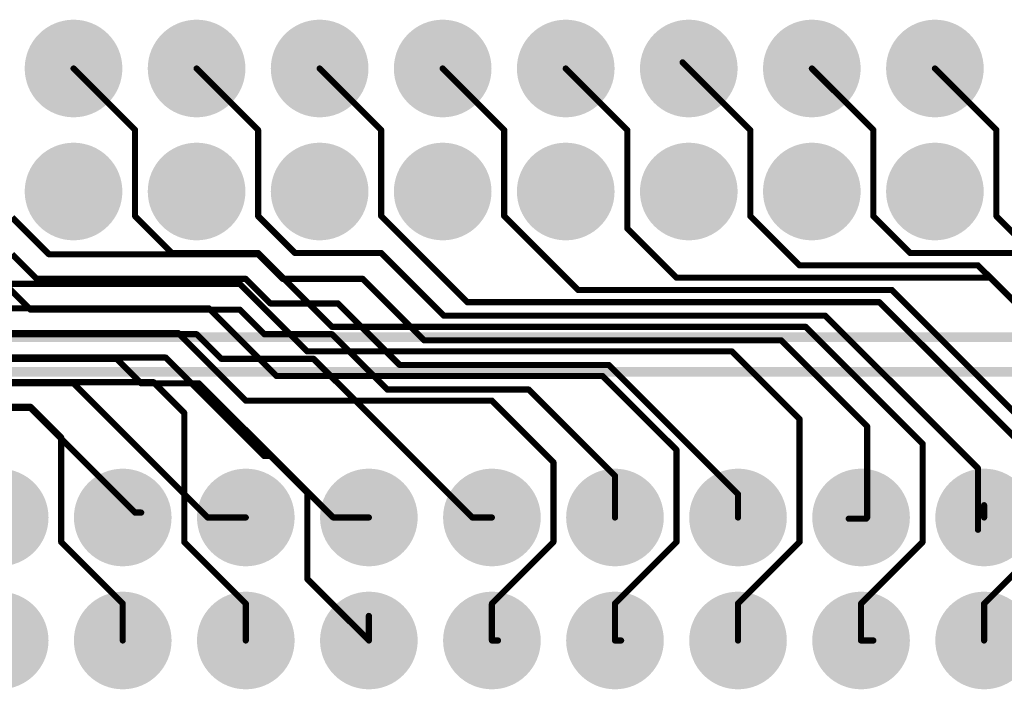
# Model space of a CAD drawing. Extents: x 0.21 to 6.77, y 0.98 to 2.62.
# Tile 11 of 16: x 3.98 to 4.78, y 1.33 to 1.88. Entities that reach past the tile are written whole.
import ezdxf

# ---------------------------------------------------------------- set-up
doc = ezdxf.new("R2010")
doc.units = 0
doc.layers.get('0').update_dxf_attribs({"linetype": 'CONTINUOUS'})
for name, color, linetype in [('BOTTOMLAYER', 5, 'CONTINUOUS'), ('BOTTOMOVERLAY', 54, 'CONTINUOUS'), ('BOTTOMSOLDER', 6, 'CONTINUOUS'), ('INTERNALPLANE1', 76, 'CONTINUOUS'), ('INTERNALPLANE2', 16, 'CONTINUOUS'), ('INTERNALPLANE3', 216, 'CONTINUOUS'), ('INTERNALPLANE4', 136, 'CONTINUOUS'), ('MULTILAYER', 9, 'CONTINUOUS'), ('PADHOLE', 156, 'CONTINUOUS'), ('TOPLAYER', 1, 'CONTINUOUS'), ('TOPOVERLAY', 2, 'CONTINUOUS'), ('TOPSOLDER', 216, 'CONTINUOUS')]:
    doc.layers.add(name, color=color, linetype=linetype)

# ---------------------------------------------------------------- blocks, each defined once
blk = doc.blocks.new('EURO2_54_2V48_1')
at = {"layer": 'BOTTOMLAYER', "const_width": 0.031}
for points in [[(-0.5655, 0.1, 1), (-0.5345, 0.1, 1)], [(-0.4655, 0.1, 1), (-0.4345, 0.1, 1)], [(-0.3655, 0.1, 1), (-0.3345, 0.1, 1)], [(-0.2655, 0.1, 1), (-0.2345, 0.1, 1)], [(-0.1655, 0.1, 1), (-0.1345, 0.1, 1)], [(-0.0655, 0.1, 1), (-0.0345, 0.1, 1)], [(0.0345, 0.1, 1), (0.0655, 0.1, 1)], [(0.1345, 0.1, 1), (0.1655, 0.1, 1)], [(0.2345, 0.1, 1), (0.2655, 0.1, 1)], [(-0.5655, 0, 1), (-0.5345, 0, 1)], [(-0.4655, 0, 1), (-0.4345, 0, 1)], [(-0.3655, 0, 1), (-0.3345, 0, 1)], [(-0.2655, 0, 1), (-0.2345, 0, 1)], [(-0.1655, 0, 1), (-0.1345, 0, 1)], [(-0.0655, 0, 1), (-0.0345, 0, 1)], [(0.0345, 0, 1), (0.0655, 0, 1)], [(0.1345, 0, 1), (0.1655, 0, 1)], [(0.2345, 0, 1), (0.2655, 0, 1)]]:
    blk.add_lwpolyline(points, format="xyb", close=True, dxfattribs=at)
at = {"layer": 'BOTTOMSOLDER', "const_width": 0.035}
for points in [[(-0.5675, 0.1, 1), (-0.5325, 0.1, 1)], [(-0.4675, 0.1, 1), (-0.4325, 0.1, 1)], [(-0.3675, 0.1, 1), (-0.3325, 0.1, 1)], [(-0.2675, 0.1, 1), (-0.2325, 0.1, 1)], [(-0.1675, 0.1, 1), (-0.1325, 0.1, 1)], [(-0.0675, 0.1, 1), (-0.0325, 0.1, 1)], [(0.0325, 0.1, 1), (0.0675, 0.1, 1)], [(0.1325, 0.1, 1), (0.1675, 0.1, 1)], [(0.2325, 0.1, 1), (0.2675, 0.1, 1)], [(-0.5675, 0, 1), (-0.5325, 0, 1)], [(-0.4675, 0, 1), (-0.4325, 0, 1)], [(-0.3675, 0, 1), (-0.3325, 0, 1)], [(-0.2675, 0, 1), (-0.2325, 0, 1)], [(-0.1675, 0, 1), (-0.1325, 0, 1)], [(-0.0675, 0, 1), (-0.0325, 0, 1)], [(0.0325, 0, 1), (0.0675, 0, 1)], [(0.1325, 0, 1), (0.1675, 0, 1)], [(0.2325, 0, 1), (0.2675, 0, 1)]]:
    blk.add_lwpolyline(points, format="xyb", close=True, dxfattribs=at)
at = {"layer": 'INTERNALPLANE1', "const_width": 0.03968}
for points in [[(-0.56984, 0.1, 1), (-0.53016, 0.1, 1)], [(-0.46984, 0.1, 1), (-0.43016, 0.1, 1)], [(-0.36984, 0.1, 1), (-0.33016, 0.1, 1)], [(-0.26984, 0.1, 1), (-0.23016, 0.1, 1)], [(-0.16984, 0.1, 1), (-0.13016, 0.1, 1)], [(-0.06984, 0.1, 1), (-0.03016, 0.1, 1)], [(0.03016, 0.1, 1), (0.06984, 0.1, 1)], [(0.13016, 0.1, 1), (0.16984, 0.1, 1)], [(0.23016, 0.1, 1), (0.26984, 0.1, 1)], [(-0.56984, 0, 1), (-0.53016, 0, 1)], [(-0.46984, 0, 1), (-0.43016, 0, 1)], [(-0.36984, 0, 1), (-0.33016, 0, 1)], [(-0.26984, 0, 1), (-0.23016, 0, 1)], [(-0.16984, 0, 1), (-0.13016, 0, 1)], [(-0.06984, 0, 1), (-0.03016, 0, 1)], [(0.03016, 0, 1), (0.06984, 0, 1)], [(0.13016, 0, 1), (0.16984, 0, 1)], [(0.23016, 0, 1), (0.26984, 0, 1)]]:
    blk.add_lwpolyline(points, format="xyb", close=True, dxfattribs=at)
at = {"layer": 'INTERNALPLANE2', "const_width": 0.03968}
for points in [[(-0.56984, 0.1, 1), (-0.53016, 0.1, 1)], [(-0.46984, 0.1, 1), (-0.43016, 0.1, 1)], [(-0.36984, 0.1, 1), (-0.33016, 0.1, 1)], [(-0.26984, 0.1, 1), (-0.23016, 0.1, 1)], [(-0.16984, 0.1, 1), (-0.13016, 0.1, 1)], [(-0.06984, 0.1, 1), (-0.03016, 0.1, 1)], [(0.03016, 0.1, 1), (0.06984, 0.1, 1)], [(0.13016, 0.1, 1), (0.16984, 0.1, 1)], [(0.23016, 0.1, 1), (0.26984, 0.1, 1)], [(-0.56984, 0, 1), (-0.53016, 0, 1)], [(-0.46984, 0, 1), (-0.43016, 0, 1)], [(-0.36984, 0, 1), (-0.33016, 0, 1)], [(-0.26984, 0, 1), (-0.23016, 0, 1)], [(-0.16984, 0, 1), (-0.13016, 0, 1)], [(-0.06984, 0, 1), (-0.03016, 0, 1)], [(0.03016, 0, 1), (0.06984, 0, 1)], [(0.13016, 0, 1), (0.16984, 0, 1)], [(0.23016, 0, 1), (0.26984, 0, 1)]]:
    blk.add_lwpolyline(points, format="xyb", close=True, dxfattribs=at)
at = {"layer": 'INTERNALPLANE3', "const_width": 0.03968}
for points in [[(-0.56984, 0.1, 1), (-0.53016, 0.1, 1)], [(-0.46984, 0.1, 1), (-0.43016, 0.1, 1)], [(-0.36984, 0.1, 1), (-0.33016, 0.1, 1)], [(-0.26984, 0.1, 1), (-0.23016, 0.1, 1)], [(-0.16984, 0.1, 1), (-0.13016, 0.1, 1)], [(-0.06984, 0.1, 1), (-0.03016, 0.1, 1)], [(0.03016, 0.1, 1), (0.06984, 0.1, 1)], [(0.13016, 0.1, 1), (0.16984, 0.1, 1)], [(0.23016, 0.1, 1), (0.26984, 0.1, 1)], [(-0.56984, 0, 1), (-0.53016, 0, 1)], [(-0.46984, 0, 1), (-0.43016, 0, 1)], [(-0.36984, 0, 1), (-0.33016, 0, 1)], [(-0.26984, 0, 1), (-0.23016, 0, 1)], [(-0.16984, 0, 1), (-0.13016, 0, 1)], [(-0.06984, 0, 1), (-0.03016, 0, 1)], [(0.03016, 0, 1), (0.06984, 0, 1)], [(0.13016, 0, 1), (0.16984, 0, 1)], [(0.23016, 0, 1), (0.26984, 0, 1)]]:
    blk.add_lwpolyline(points, format="xyb", close=True, dxfattribs=at)
at = {"layer": 'INTERNALPLANE4', "const_width": 0.03968}
for points in [[(-0.56984, 0.1, 1), (-0.53016, 0.1, 1)], [(-0.46984, 0.1, 1), (-0.43016, 0.1, 1)], [(-0.36984, 0.1, 1), (-0.33016, 0.1, 1)], [(-0.26984, 0.1, 1), (-0.23016, 0.1, 1)], [(-0.16984, 0.1, 1), (-0.13016, 0.1, 1)], [(-0.06984, 0.1, 1), (-0.03016, 0.1, 1)], [(0.03016, 0.1, 1), (0.06984, 0.1, 1)], [(0.13016, 0.1, 1), (0.16984, 0.1, 1)], [(0.23016, 0.1, 1), (0.26984, 0.1, 1)], [(-0.56984, 0, 1), (-0.53016, 0, 1)], [(-0.46984, 0, 1), (-0.43016, 0, 1)], [(-0.36984, 0, 1), (-0.33016, 0, 1)], [(-0.26984, 0, 1), (-0.23016, 0, 1)], [(-0.16984, 0, 1), (-0.13016, 0, 1)], [(-0.06984, 0, 1), (-0.03016, 0, 1)], [(0.03016, 0, 1), (0.06984, 0, 1)], [(0.13016, 0, 1), (0.16984, 0, 1)], [(0.23016, 0, 1), (0.26984, 0, 1)]]:
    blk.add_lwpolyline(points, format="xyb", close=True, dxfattribs=at)
at = {"layer": 'MULTILAYER', "const_width": 0.031}
for points in [[(-0.5655, 0.1, 1), (-0.5345, 0.1, 1)], [(-0.4655, 0.1, 1), (-0.4345, 0.1, 1)], [(-0.3655, 0.1, 1), (-0.3345, 0.1, 1)], [(-0.2655, 0.1, 1), (-0.2345, 0.1, 1)], [(-0.1655, 0.1, 1), (-0.1345, 0.1, 1)], [(-0.0655, 0.1, 1), (-0.0345, 0.1, 1)], [(0.0345, 0.1, 1), (0.0655, 0.1, 1)], [(0.1345, 0.1, 1), (0.1655, 0.1, 1)], [(0.2345, 0.1, 1), (0.2655, 0.1, 1)], [(-0.5655, 0, 1), (-0.5345, 0, 1)], [(-0.4655, 0, 1), (-0.4345, 0, 1)], [(-0.3655, 0, 1), (-0.3345, 0, 1)], [(-0.2655, 0, 1), (-0.2345, 0, 1)], [(-0.1655, 0, 1), (-0.1345, 0, 1)], [(-0.0655, 0, 1), (-0.0345, 0, 1)], [(0.0345, 0, 1), (0.0655, 0, 1)], [(0.1345, 0, 1), (0.1655, 0, 1)], [(0.2345, 0, 1), (0.2655, 0, 1)]]:
    blk.add_lwpolyline(points, format="xyb", close=True, dxfattribs=at)
at = {"layer": 'PADHOLE', "const_width": 0.01969}
for points in [[(-0.55984, 0.1, 1), (-0.54016, 0.1, 1)], [(-0.45984, 0.1, 1), (-0.44016, 0.1, 1)], [(-0.35984, 0.1, 1), (-0.34016, 0.1, 1)], [(-0.25984, 0.1, 1), (-0.24016, 0.1, 1)], [(-0.15984, 0.1, 1), (-0.14016, 0.1, 1)], [(-0.05984, 0.1, 1), (-0.04016, 0.1, 1)], [(0.04016, 0.1, 1), (0.05984, 0.1, 1)], [(0.14016, 0.1, 1), (0.15984, 0.1, 1)], [(0.24016, 0.1, 1), (0.25984, 0.1, 1)], [(-0.55984, 0, 1), (-0.54016, 0, 1)], [(-0.45984, 0, 1), (-0.44016, 0, 1)], [(-0.35984, 0, 1), (-0.34016, 0, 1)], [(-0.25984, 0, 1), (-0.24016, 0, 1)], [(-0.15984, 0, 1), (-0.14016, 0, 1)], [(-0.05984, 0, 1), (-0.04016, 0, 1)], [(0.04016, 0, 1), (0.05984, 0, 1)], [(0.14016, 0, 1), (0.15984, 0, 1)], [(0.24016, 0, 1), (0.25984, 0, 1)]]:
    blk.add_lwpolyline(points, format="xyb", close=True, dxfattribs=at)
at = {"layer": 'TOPLAYER', "const_width": 0.031}
for points in [[(-0.5655, 0.1, 1), (-0.5345, 0.1, 1)], [(-0.4655, 0.1, 1), (-0.4345, 0.1, 1)], [(-0.3655, 0.1, 1), (-0.3345, 0.1, 1)], [(-0.2655, 0.1, 1), (-0.2345, 0.1, 1)], [(-0.1655, 0.1, 1), (-0.1345, 0.1, 1)], [(-0.0655, 0.1, 1), (-0.0345, 0.1, 1)], [(0.0345, 0.1, 1), (0.0655, 0.1, 1)], [(0.1345, 0.1, 1), (0.1655, 0.1, 1)], [(0.2345, 0.1, 1), (0.2655, 0.1, 1)], [(-0.5655, 0, 1), (-0.5345, 0, 1)], [(-0.4655, 0, 1), (-0.4345, 0, 1)], [(-0.3655, 0, 1), (-0.3345, 0, 1)], [(-0.2655, 0, 1), (-0.2345, 0, 1)], [(-0.1655, 0, 1), (-0.1345, 0, 1)], [(-0.0655, 0, 1), (-0.0345, 0, 1)], [(0.0345, 0, 1), (0.0655, 0, 1)], [(0.1345, 0, 1), (0.1655, 0, 1)], [(0.2345, 0, 1), (0.2655, 0, 1)]]:
    blk.add_lwpolyline(points, format="xyb", close=True, dxfattribs=at)
at = {"layer": 'TOPOVERLAY', "const_width": 0.00787}
blk.add_lwpolyline([(-1.08268, 0.2185), (1.08268, 0.2185)], dxfattribs=at)
at = {"layer": 'TOPSOLDER', "const_width": 0.035}
for points in [[(-0.5675, 0.1, 1), (-0.5325, 0.1, 1)], [(-0.4675, 0.1, 1), (-0.4325, 0.1, 1)], [(-0.3675, 0.1, 1), (-0.3325, 0.1, 1)], [(-0.2675, 0.1, 1), (-0.2325, 0.1, 1)], [(-0.1675, 0.1, 1), (-0.1325, 0.1, 1)], [(-0.0675, 0.1, 1), (-0.0325, 0.1, 1)], [(0.0325, 0.1, 1), (0.0675, 0.1, 1)], [(0.1325, 0.1, 1), (0.1675, 0.1, 1)], [(0.2325, 0.1, 1), (0.2675, 0.1, 1)], [(-0.5675, 0, 1), (-0.5325, 0, 1)], [(-0.4675, 0, 1), (-0.4325, 0, 1)], [(-0.3675, 0, 1), (-0.3325, 0, 1)], [(-0.2675, 0, 1), (-0.2325, 0, 1)], [(-0.1675, 0, 1), (-0.1325, 0, 1)], [(-0.0675, 0, 1), (-0.0325, 0, 1)], [(0.0325, 0, 1), (0.0675, 0, 1)], [(0.1325, 0, 1), (0.1675, 0, 1)], [(0.2325, 0, 1), (0.2675, 0, 1)]]:
    blk.add_lwpolyline(points, format="xyb", close=True, dxfattribs=at)
blk = doc.blocks.new('EURO2_54_2V96_B_17')
at = {"layer": 'BOTTOMLAYER', "const_width": 0.031}
for points in [[(0.3345, 0, 1), (0.3655, 0, 1)], [(0.4345, 0, 1), (0.4655, 0, 1)], [(0.5345, 0, 1), (0.5655, 0, 1)], [(0.6345, 0, 1), (0.6655, 0, 1)], [(0.7345, 0, 1), (0.7655, 0, 1)], [(0.8345, 0, 1), (0.8655, 0, 1)], [(0.9345, 0, 1), (0.9655, 0, 1)], [(1.0345, 0, 1), (1.0655, 0, 1)], [(0.3345, -0.1, 1), (0.3655, -0.1, 1)], [(0.4345, -0.1, 1), (0.4655, -0.1, 1)], [(0.5345, -0.1, 1), (0.5655, -0.1, 1)], [(0.6345, -0.1, 1), (0.6655, -0.1, 1)], [(0.7345, -0.1, 1), (0.7655, -0.1, 1)], [(0.8345, -0.1, 1), (0.8655, -0.1, 1)], [(0.9345, -0.1, 1), (0.9655, -0.1, 1)], [(1.0345, -0.1, 1), (1.0655, -0.1, 1)]]:
    blk.add_lwpolyline(points, format="xyb", close=True, dxfattribs=at)
at = {"layer": 'BOTTOMOVERLAY', "const_width": 0.00787}
blk.add_lwpolyline([(-1.87008, -0.2185), (1.87008, -0.2185)], dxfattribs=at)
at = {"layer": 'BOTTOMSOLDER', "const_width": 0.035}
for points in [[(0.3325, 0, 1), (0.3675, 0, 1)], [(0.4325, 0, 1), (0.4675, 0, 1)], [(0.5325, 0, 1), (0.5675, 0, 1)], [(0.6325, 0, 1), (0.6675, 0, 1)], [(0.7325, 0, 1), (0.7675, 0, 1)], [(0.8325, 0, 1), (0.8675, 0, 1)], [(0.9325, 0, 1), (0.9675, 0, 1)], [(1.0325, 0, 1), (1.0675, 0, 1)], [(0.3325, -0.1, 1), (0.3675, -0.1, 1)], [(0.4325, -0.1, 1), (0.4675, -0.1, 1)], [(0.5325, -0.1, 1), (0.5675, -0.1, 1)], [(0.6325, -0.1, 1), (0.6675, -0.1, 1)], [(0.7325, -0.1, 1), (0.7675, -0.1, 1)], [(0.8325, -0.1, 1), (0.8675, -0.1, 1)], [(0.9325, -0.1, 1), (0.9675, -0.1, 1)], [(1.0325, -0.1, 1), (1.0675, -0.1, 1)]]:
    blk.add_lwpolyline(points, format="xyb", close=True, dxfattribs=at)
at = {"layer": 'INTERNALPLANE1', "const_width": 0.03968}
for points in [[(0.33016, 0, 1), (0.36984, 0, 1)], [(0.43016, 0, 1), (0.46984, 0, 1)], [(0.53016, 0, 1), (0.56984, 0, 1)], [(0.63016, 0, 1), (0.66984, 0, 1)], [(0.73016, 0, 1), (0.76984, 0, 1)], [(0.83016, 0, 1), (0.86984, 0, 1)], [(0.93016, 0, 1), (0.96984, 0, 1)], [(1.03016, 0, 1), (1.06984, 0, 1)], [(0.33016, -0.1, 1), (0.36984, -0.1, 1)], [(0.43016, -0.1, 1), (0.46984, -0.1, 1)], [(0.53016, -0.1, 1), (0.56984, -0.1, 1)], [(0.63016, -0.1, 1), (0.66984, -0.1, 1)], [(0.73016, -0.1, 1), (0.76984, -0.1, 1)], [(0.83016, -0.1, 1), (0.86984, -0.1, 1)], [(0.93016, -0.1, 1), (0.96984, -0.1, 1)], [(1.03016, -0.1, 1), (1.06984, -0.1, 1)]]:
    blk.add_lwpolyline(points, format="xyb", close=True, dxfattribs=at)
at = {"layer": 'INTERNALPLANE2', "const_width": 0.03968}
for points in [[(0.33016, 0, 1), (0.36984, 0, 1)], [(0.43016, 0, 1), (0.46984, 0, 1)], [(0.53016, 0, 1), (0.56984, 0, 1)], [(0.63016, 0, 1), (0.66984, 0, 1)], [(0.73016, 0, 1), (0.76984, 0, 1)], [(0.83016, 0, 1), (0.86984, 0, 1)], [(0.93016, 0, 1), (0.96984, 0, 1)], [(1.03016, 0, 1), (1.06984, 0, 1)], [(0.33016, -0.1, 1), (0.36984, -0.1, 1)], [(0.43016, -0.1, 1), (0.46984, -0.1, 1)], [(0.53016, -0.1, 1), (0.56984, -0.1, 1)], [(0.63016, -0.1, 1), (0.66984, -0.1, 1)], [(0.73016, -0.1, 1), (0.76984, -0.1, 1)], [(0.83016, -0.1, 1), (0.86984, -0.1, 1)], [(0.93016, -0.1, 1), (0.96984, -0.1, 1)], [(1.03016, -0.1, 1), (1.06984, -0.1, 1)]]:
    blk.add_lwpolyline(points, format="xyb", close=True, dxfattribs=at)
at = {"layer": 'INTERNALPLANE3', "const_width": 0.03968}
for points in [[(0.33016, 0, 1), (0.36984, 0, 1)], [(0.43016, 0, 1), (0.46984, 0, 1)], [(0.53016, 0, 1), (0.56984, 0, 1)], [(0.63016, 0, 1), (0.66984, 0, 1)], [(0.73016, 0, 1), (0.76984, 0, 1)], [(0.83016, 0, 1), (0.86984, 0, 1)], [(0.93016, 0, 1), (0.96984, 0, 1)], [(1.03016, 0, 1), (1.06984, 0, 1)], [(0.33016, -0.1, 1), (0.36984, -0.1, 1)], [(0.43016, -0.1, 1), (0.46984, -0.1, 1)], [(0.53016, -0.1, 1), (0.56984, -0.1, 1)], [(0.63016, -0.1, 1), (0.66984, -0.1, 1)], [(0.73016, -0.1, 1), (0.76984, -0.1, 1)], [(0.83016, -0.1, 1), (0.86984, -0.1, 1)], [(0.93016, -0.1, 1), (0.96984, -0.1, 1)], [(1.03016, -0.1, 1), (1.06984, -0.1, 1)]]:
    blk.add_lwpolyline(points, format="xyb", close=True, dxfattribs=at)
at = {"layer": 'INTERNALPLANE4', "const_width": 0.03968}
for points in [[(0.33016, 0, 1), (0.36984, 0, 1)], [(0.43016, 0, 1), (0.46984, 0, 1)], [(0.53016, 0, 1), (0.56984, 0, 1)], [(0.63016, 0, 1), (0.66984, 0, 1)], [(0.73016, 0, 1), (0.76984, 0, 1)], [(0.83016, 0, 1), (0.86984, 0, 1)], [(0.93016, 0, 1), (0.96984, 0, 1)], [(1.03016, 0, 1), (1.06984, 0, 1)], [(0.33016, -0.1, 1), (0.36984, -0.1, 1)], [(0.43016, -0.1, 1), (0.46984, -0.1, 1)], [(0.53016, -0.1, 1), (0.56984, -0.1, 1)], [(0.63016, -0.1, 1), (0.66984, -0.1, 1)], [(0.73016, -0.1, 1), (0.76984, -0.1, 1)], [(0.83016, -0.1, 1), (0.86984, -0.1, 1)], [(0.93016, -0.1, 1), (0.96984, -0.1, 1)], [(1.03016, -0.1, 1), (1.06984, -0.1, 1)]]:
    blk.add_lwpolyline(points, format="xyb", close=True, dxfattribs=at)
at = {"layer": 'MULTILAYER', "const_width": 0.031}
for points in [[(0.3345, 0, 1), (0.3655, 0, 1)], [(0.4345, 0, 1), (0.4655, 0, 1)], [(0.5345, 0, 1), (0.5655, 0, 1)], [(0.6345, 0, 1), (0.6655, 0, 1)], [(0.7345, 0, 1), (0.7655, 0, 1)], [(0.8345, 0, 1), (0.8655, 0, 1)], [(0.9345, 0, 1), (0.9655, 0, 1)], [(1.0345, 0, 1), (1.0655, 0, 1)], [(0.3345, -0.1, 1), (0.3655, -0.1, 1)], [(0.4345, -0.1, 1), (0.4655, -0.1, 1)], [(0.5345, -0.1, 1), (0.5655, -0.1, 1)], [(0.6345, -0.1, 1), (0.6655, -0.1, 1)], [(0.7345, -0.1, 1), (0.7655, -0.1, 1)], [(0.8345, -0.1, 1), (0.8655, -0.1, 1)], [(0.9345, -0.1, 1), (0.9655, -0.1, 1)], [(1.0345, -0.1, 1), (1.0655, -0.1, 1)]]:
    blk.add_lwpolyline(points, format="xyb", close=True, dxfattribs=at)
at = {"layer": 'PADHOLE', "const_width": 0.01969}
for points in [[(0.34016, 0, 1), (0.35984, 0, 1)], [(0.44016, 0, 1), (0.45984, 0, 1)], [(0.54016, 0, 1), (0.55984, 0, 1)], [(0.64016, 0, 1), (0.65984, 0, 1)], [(0.74016, 0, 1), (0.75984, 0, 1)], [(0.84016, 0, 1), (0.85984, 0, 1)], [(0.94016, 0, 1), (0.95984, 0, 1)], [(1.04016, 0, 1), (1.05984, 0, 1)], [(0.34016, -0.1, 1), (0.35984, -0.1, 1)], [(0.44016, -0.1, 1), (0.45984, -0.1, 1)], [(0.54016, -0.1, 1), (0.55984, -0.1, 1)], [(0.64016, -0.1, 1), (0.65984, -0.1, 1)], [(0.74016, -0.1, 1), (0.75984, -0.1, 1)], [(0.84016, -0.1, 1), (0.85984, -0.1, 1)], [(0.94016, -0.1, 1), (0.95984, -0.1, 1)], [(1.04016, -0.1, 1), (1.05984, -0.1, 1)]]:
    blk.add_lwpolyline(points, format="xyb", close=True, dxfattribs=at)
at = {"layer": 'TOPLAYER', "const_width": 0.031}
for points in [[(0.3345, 0, 1), (0.3655, 0, 1)], [(0.4345, 0, 1), (0.4655, 0, 1)], [(0.5345, 0, 1), (0.5655, 0, 1)], [(0.6345, 0, 1), (0.6655, 0, 1)], [(0.7345, 0, 1), (0.7655, 0, 1)], [(0.8345, 0, 1), (0.8655, 0, 1)], [(0.9345, 0, 1), (0.9655, 0, 1)], [(1.0345, 0, 1), (1.0655, 0, 1)], [(0.3345, -0.1, 1), (0.3655, -0.1, 1)], [(0.4345, -0.1, 1), (0.4655, -0.1, 1)], [(0.5345, -0.1, 1), (0.5655, -0.1, 1)], [(0.6345, -0.1, 1), (0.6655, -0.1, 1)], [(0.7345, -0.1, 1), (0.7655, -0.1, 1)], [(0.8345, -0.1, 1), (0.8655, -0.1, 1)], [(0.9345, -0.1, 1), (0.9655, -0.1, 1)], [(1.0345, -0.1, 1), (1.0655, -0.1, 1)]]:
    blk.add_lwpolyline(points, format="xyb", close=True, dxfattribs=at)
at = {"layer": 'TOPSOLDER', "const_width": 0.035}
for points in [[(0.3325, 0, 1), (0.3675, 0, 1)], [(0.4325, 0, 1), (0.4675, 0, 1)], [(0.5325, 0, 1), (0.5675, 0, 1)], [(0.6325, 0, 1), (0.6675, 0, 1)], [(0.7325, 0, 1), (0.7675, 0, 1)], [(0.8325, 0, 1), (0.8675, 0, 1)], [(0.9325, 0, 1), (0.9675, 0, 1)], [(1.0325, 0, 1), (1.0675, 0, 1)], [(0.3325, -0.1, 1), (0.3675, -0.1, 1)], [(0.4325, -0.1, 1), (0.4675, -0.1, 1)], [(0.5325, -0.1, 1), (0.5675, -0.1, 1)], [(0.6325, -0.1, 1), (0.6675, -0.1, 1)], [(0.7325, -0.1, 1), (0.7675, -0.1, 1)], [(0.8325, -0.1, 1), (0.8675, -0.1, 1)], [(0.9325, -0.1, 1), (0.9675, -0.1, 1)], [(1.0325, -0.1, 1), (1.0675, -0.1, 1)]]:
    blk.add_lwpolyline(points, format="xyb", close=True, dxfattribs=at)

msp = doc.modelspace()

# ---------------------------------------------------------------- linework, layer by layer
at = {"layer": 'BOTTOMLAYER', "const_width": 0.005}
for points in [[(4.025, 1.836), (4.075, 1.786)], [(4.225, 1.836), (4.275, 1.786)], [(4.425, 1.836), (4.475, 1.786)], [(4.625, 1.836), (4.675, 1.786)], [(4.075, 1.716), (4.075, 1.786)], [(4.275, 1.716), (4.275, 1.786)], [(4.475, 1.706), (4.475, 1.786)], [(4.675, 1.716), (4.675, 1.786)], [(4.075, 1.716), (4.105, 1.686)], [(4.275, 1.716), (4.345, 1.646)], [(4.675, 1.716), (4.705, 1.686)], [(4.475, 1.706), (4.515, 1.666)], [(4.105, 1.686), (4.175, 1.686)], [(4.175, 1.686), (4.235, 1.626)], [(4.705, 1.686), (4.82, 1.686)], [(4.515, 1.666), (4.77, 1.666)], [(4.77, 1.666), (4.915, 1.521)], [(3.895, 1.661), (4.16, 1.661)], [(4.16, 1.661), (4.215, 1.606)], [(4.345, 1.646), (4.68, 1.646)], [(4.68, 1.646), (4.815, 1.511)], [(3.765, 1.641), (4.135, 1.641)], [(4.135, 1.641), (4.19, 1.586)], [(4.235, 1.626), (4.62, 1.626)], [(4.62, 1.626), (4.715, 1.531)], [(3.74, 1.621), (4.11, 1.621)], [(4.11, 1.621), (4.165, 1.566)], [(4.215, 1.606), (4.56, 1.606)], [(4.56, 1.606), (4.615, 1.551)], [(3.725, 1.601), (4.1, 1.601)], [(4.1, 1.601), (4.18, 1.521)], [(4.19, 1.586), (4.455, 1.586)], [(4.455, 1.586), (4.515, 1.526)], [(3.71641, 1.581), (4.09, 1.581)], [(4.09, 1.581), (4.115, 1.556)], [(4.165, 1.566), (4.365, 1.566)], [(4.365, 1.566), (4.415, 1.516)], [(3.705, 1.561), (3.99, 1.561)], [(3.99, 1.561), (4.015, 1.536)], [(4.115, 1.451), (4.115, 1.556)], [(4.615, 1.451), (4.615, 1.551)], [(4.015, 1.451), (4.015, 1.536)], [(4.515, 1.451), (4.515, 1.526)], [(4.715, 1.451), (4.715, 1.531)], [(4.18, 1.521), (4.185, 1.521)], [(4.185, 1.521), (4.215, 1.491)], [(4.415, 1.451), (4.415, 1.516)], [(4.215, 1.421), (4.215, 1.491)], [(4.015, 1.451), (4.065, 1.401)], [(4.115, 1.451), (4.165, 1.401)], [(4.365, 1.401), (4.415, 1.451)], [(4.465, 1.401), (4.515, 1.451)], [(4.565, 1.401), (4.615, 1.451)], [(4.665, 1.401), (4.715, 1.451)], [(4.765, 1.401), (4.815, 1.451)], [(4.215, 1.421), (4.265, 1.371)], [(4.065, 1.371), (4.065, 1.401)], [(4.165, 1.371), (4.165, 1.401)], [(4.365, 1.371), (4.365, 1.401)], [(4.465, 1.371), (4.465, 1.401)], [(4.565, 1.371), (4.565, 1.401)], [(4.665, 1.371), (4.665, 1.401)], [(4.765, 1.371), (4.765, 1.401)], [(4.265, 1.371), (4.265, 1.391)], [(4.365, 1.371), (4.37, 1.371)], [(4.465, 1.371), (4.47, 1.371)], [(4.665, 1.371), (4.675, 1.371)]]:
    msp.add_lwpolyline(points, dxfattribs=at)
at = {"layer": 'BOTTOMLAYER', "const_width": 0.0025}
for points in [[(4.02375, 1.836, 1), (4.02625, 1.836, 1)], [(4.22375, 1.836, 1), (4.22625, 1.836, 1)], [(4.42375, 1.836, 1), (4.42625, 1.836, 1)], [(4.62375, 1.836, 1), (4.62625, 1.836, 1)], [(4.07375, 1.786, 1), (4.07625, 1.786, 1)], [(4.07375, 1.786, 1), (4.07625, 1.786, 1)], [(4.27375, 1.786, 1), (4.27625, 1.786, 1)], [(4.27375, 1.786, 1), (4.27625, 1.786, 1)], [(4.47375, 1.786, 1), (4.47625, 1.786, 1)], [(4.47375, 1.786, 1), (4.47625, 1.786, 1)], [(4.67375, 1.786, 1), (4.67625, 1.786, 1)], [(4.67375, 1.786, 1), (4.67625, 1.786, 1)], [(4.07375, 1.716, 1), (4.07625, 1.716, 1)], [(4.07375, 1.716, 1), (4.07625, 1.716, 1)], [(4.27375, 1.716, 1), (4.27625, 1.716, 1)], [(4.27375, 1.716, 1), (4.27625, 1.716, 1)], [(4.67375, 1.716, 1), (4.67625, 1.716, 1)], [(4.67375, 1.716, 1), (4.67625, 1.716, 1)], [(4.47375, 1.706, 1), (4.47625, 1.706, 1)], [(4.47375, 1.706, 1), (4.47625, 1.706, 1)], [(4.10375, 1.686, 1), (4.10625, 1.686, 1)], [(4.10375, 1.686, 1), (4.10625, 1.686, 1)], [(4.17375, 1.686, 1), (4.17625, 1.686, 1)], [(4.17375, 1.686, 1), (4.17625, 1.686, 1)], [(4.70375, 1.686, 1), (4.70625, 1.686, 1)], [(4.70375, 1.686, 1), (4.70625, 1.686, 1)], [(4.51375, 1.666, 1), (4.51625, 1.666, 1)], [(4.51375, 1.666, 1), (4.51625, 1.666, 1)], [(4.76875, 1.666, 1), (4.77125, 1.666, 1)], [(4.76875, 1.666, 1), (4.77125, 1.666, 1)], [(4.15875, 1.661, 1), (4.16125, 1.661, 1)], [(4.15875, 1.661, 1), (4.16125, 1.661, 1)], [(4.34375, 1.646, 1), (4.34625, 1.646, 1)], [(4.34375, 1.646, 1), (4.34625, 1.646, 1)], [(4.67875, 1.646, 1), (4.68125, 1.646, 1)], [(4.67875, 1.646, 1), (4.68125, 1.646, 1)], [(4.13375, 1.641, 1), (4.13625, 1.641, 1)], [(4.13375, 1.641, 1), (4.13625, 1.641, 1)], [(4.23375, 1.626, 1), (4.23625, 1.626, 1)], [(4.23375, 1.626, 1), (4.23625, 1.626, 1)], [(4.61875, 1.626, 1), (4.62125, 1.626, 1)], [(4.61875, 1.626, 1), (4.62125, 1.626, 1)], [(4.10875, 1.621, 1), (4.11125, 1.621, 1)], [(4.10875, 1.621, 1), (4.11125, 1.621, 1)], [(4.21375, 1.606, 1), (4.21625, 1.606, 1)], [(4.21375, 1.606, 1), (4.21625, 1.606, 1)], [(4.55875, 1.606, 1), (4.56125, 1.606, 1)], [(4.55875, 1.606, 1), (4.56125, 1.606, 1)], [(4.09875, 1.601, 1), (4.10125, 1.601, 1)], [(4.09875, 1.601, 1), (4.10125, 1.601, 1)], [(4.18875, 1.586, 1), (4.19125, 1.586, 1)], [(4.18875, 1.586, 1), (4.19125, 1.586, 1)], [(4.45375, 1.586, 1), (4.45625, 1.586, 1)], [(4.45375, 1.586, 1), (4.45625, 1.586, 1)], [(4.08875, 1.581, 1), (4.09125, 1.581, 1)], [(4.08875, 1.581, 1), (4.09125, 1.581, 1)], [(4.16375, 1.566, 1), (4.16625, 1.566, 1)], [(4.16375, 1.566, 1), (4.16625, 1.566, 1)], [(4.36375, 1.566, 1), (4.36625, 1.566, 1)], [(4.36375, 1.566, 1), (4.36625, 1.566, 1)], [(3.98875, 1.561, 1), (3.99125, 1.561, 1)], [(3.98875, 1.561, 1), (3.99125, 1.561, 1)], [(4.11375, 1.556, 1), (4.11625, 1.556, 1)], [(4.11375, 1.556, 1), (4.11625, 1.556, 1)], [(4.61375, 1.551, 1), (4.61625, 1.551, 1)], [(4.61375, 1.551, 1), (4.61625, 1.551, 1)], [(4.01375, 1.536, 1), (4.01625, 1.536, 1)], [(4.01375, 1.536, 1), (4.01625, 1.536, 1)], [(4.51375, 1.526, 1), (4.51625, 1.526, 1)], [(4.51375, 1.526, 1), (4.51625, 1.526, 1)], [(4.71375, 1.531, 1), (4.71625, 1.531, 1)], [(4.71375, 1.531, 1), (4.71625, 1.531, 1)], [(4.17875, 1.521, 1), (4.18125, 1.521, 1)], [(4.17875, 1.521, 1), (4.18125, 1.521, 1)], [(4.18375, 1.521, 1), (4.18625, 1.521, 1)], [(4.18375, 1.521, 1), (4.18625, 1.521, 1)], [(4.41375, 1.516, 1), (4.41625, 1.516, 1)], [(4.41375, 1.516, 1), (4.41625, 1.516, 1)], [(4.21375, 1.491, 1), (4.21625, 1.491, 1)], [(4.21375, 1.491, 1), (4.21625, 1.491, 1)], [(4.01375, 1.451, 1), (4.01625, 1.451, 1)], [(4.01375, 1.451, 1), (4.01625, 1.451, 1)], [(4.11375, 1.451, 1), (4.11625, 1.451, 1)], [(4.11375, 1.451, 1), (4.11625, 1.451, 1)], [(4.41375, 1.451, 1), (4.41625, 1.451, 1)], [(4.41375, 1.451, 1), (4.41625, 1.451, 1)], [(4.51375, 1.451, 1), (4.51625, 1.451, 1)], [(4.51375, 1.451, 1), (4.51625, 1.451, 1)], [(4.61375, 1.451, 1), (4.61625, 1.451, 1)], [(4.61375, 1.451, 1), (4.61625, 1.451, 1)], [(4.71375, 1.451, 1), (4.71625, 1.451, 1)], [(4.71375, 1.451, 1), (4.71625, 1.451, 1)], [(4.21375, 1.421, 1), (4.21625, 1.421, 1)], [(4.21375, 1.421, 1), (4.21625, 1.421, 1)], [(4.06375, 1.401, 1), (4.06625, 1.401, 1)], [(4.06375, 1.401, 1), (4.06625, 1.401, 1)], [(4.16375, 1.401, 1), (4.16625, 1.401, 1)], [(4.16375, 1.401, 1), (4.16625, 1.401, 1)], [(4.36375, 1.401, 1), (4.36625, 1.401, 1)], [(4.36375, 1.401, 1), (4.36625, 1.401, 1)], [(4.46375, 1.401, 1), (4.46625, 1.401, 1)], [(4.46375, 1.401, 1), (4.46625, 1.401, 1)], [(4.56375, 1.401, 1), (4.56625, 1.401, 1)], [(4.56375, 1.401, 1), (4.56625, 1.401, 1)], [(4.66375, 1.401, 1), (4.66625, 1.401, 1)], [(4.66375, 1.401, 1), (4.66625, 1.401, 1)], [(4.76375, 1.401, 1), (4.76625, 1.401, 1)], [(4.76375, 1.401, 1), (4.76625, 1.401, 1)], [(4.26375, 1.391, 1), (4.26625, 1.391, 1)], [(4.06375, 1.371, 1), (4.06625, 1.371, 1)], [(4.16375, 1.371, 1), (4.16625, 1.371, 1)], [(4.26375, 1.371, 1), (4.26625, 1.371, 1)], [(4.26375, 1.371, 1), (4.26625, 1.371, 1)], [(4.36375, 1.371, 1), (4.36625, 1.371, 1)], [(4.36375, 1.371, 1), (4.36625, 1.371, 1)], [(4.36875, 1.371, 1), (4.37125, 1.371, 1)], [(4.46375, 1.371, 1), (4.46625, 1.371, 1)], [(4.46375, 1.371, 1), (4.46625, 1.371, 1)], [(4.46875, 1.371, 1), (4.47125, 1.371, 1)], [(4.56375, 1.371, 1), (4.56625, 1.371, 1)], [(4.66375, 1.371, 1), (4.66625, 1.371, 1)], [(4.66375, 1.371, 1), (4.66625, 1.371, 1)], [(4.67375, 1.371, 1), (4.67625, 1.371, 1)], [(4.76375, 1.371, 1), (4.76625, 1.371, 1)]]:
    msp.add_lwpolyline(points, format="xyb", close=True, dxfattribs=at)
at = {"layer": 'TOPLAYER', "const_width": 0.005}
for points in [[(4.52, 1.841), (4.575, 1.786)], [(4.125, 1.836), (4.175, 1.786)], [(4.325, 1.836), (4.375, 1.786)], [(4.725, 1.836), (4.775, 1.786)], [(4.175, 1.716), (4.175, 1.786)], [(4.375, 1.716), (4.375, 1.786)], [(4.575, 1.716), (4.575, 1.786)], [(4.775, 1.716), (4.775, 1.786)], [(3.975, 1.715), (4.005, 1.685)], [(4.175, 1.716), (4.205, 1.686)], [(4.375, 1.716), (4.435, 1.656)], [(4.575, 1.716), (4.615, 1.676)], [(4.775, 1.716), (4.82, 1.671)], [(4.205, 1.686), (4.275, 1.686)], [(4.275, 1.686), (4.326, 1.635)], [(3.975, 1.685), (3.995, 1.665)], [(4.005, 1.685), (4.175, 1.685)], [(4.175, 1.685), (4.195, 1.665)], [(4.615, 1.676), (4.76, 1.676)], [(4.76, 1.676), (4.965, 1.471)], [(3.965, 1.665), (3.99, 1.64)], [(3.995, 1.665), (4.165, 1.665)], [(4.165, 1.665), (4.185, 1.645)], [(4.195, 1.665), (4.26, 1.665)], [(4.26, 1.665), (4.31, 1.615)], [(4.435, 1.656), (4.69, 1.656)], [(4.69, 1.656), (4.865, 1.481)], [(3.99, 1.64), (4.16, 1.64)], [(4.16, 1.64), (4.18, 1.62)], [(4.185, 1.645), (4.24, 1.645)], [(4.24, 1.645), (4.29, 1.595)], [(4.326, 1.635), (4.636, 1.635)], [(4.636, 1.635), (4.76, 1.511)], [(3.95, 1.62), (4.125, 1.62)], [(4.125, 1.62), (4.145, 1.6)], [(4.18, 1.62), (4.235, 1.62)], [(4.235, 1.62), (4.28, 1.575)], [(4.31, 1.615), (4.6, 1.615)], [(4.6, 1.615), (4.67, 1.545)], [(3.94, 1.6), (4.06, 1.6)], [(4.06, 1.6), (4.08, 1.58)], [(4.145, 1.6), (4.22, 1.6)], [(4.22, 1.6), (4.349, 1.471)], [(4.29, 1.595), (4.46, 1.595)], [(4.46, 1.595), (4.565, 1.49)], [(3.925, 1.58), (4.025, 1.58)], [(4.025, 1.58), (4.134, 1.471)], [(4.08, 1.58), (4.127, 1.58)], [(4.127, 1.58), (4.236, 1.471)], [(4.28, 1.575), (4.395, 1.575)], [(4.395, 1.575), (4.465, 1.505)], [(3.915, 1.56), (3.99, 1.56)], [(3.99, 1.56), (4.075, 1.475)], [(4.67, 1.471), (4.67, 1.545)], [(4.76, 1.461), (4.76, 1.511)], [(4.465, 1.471), (4.465, 1.505)], [(4.565, 1.471), (4.565, 1.49)], [(4.765, 1.471), (4.765, 1.481)], [(4.075, 1.475), (4.08, 1.475)], [(4.134, 1.471), (4.165, 1.471)], [(4.236, 1.471), (4.265, 1.471)], [(4.349, 1.471), (4.365, 1.471)], [(4.655, 1.47), (4.669, 1.47)], [(4.669, 1.47), (4.67, 1.471)]]:
    msp.add_lwpolyline(points, dxfattribs=at)
at = {"layer": 'TOPLAYER', "const_width": 0.0025}
for points in [[(4.51875, 1.841, 1), (4.52125, 1.841, 1)], [(4.12375, 1.836, 1), (4.12625, 1.836, 1)], [(4.32375, 1.836, 1), (4.32625, 1.836, 1)], [(4.72375, 1.836, 1), (4.72625, 1.836, 1)], [(4.17375, 1.786, 1), (4.17625, 1.786, 1)], [(4.17375, 1.786, 1), (4.17625, 1.786, 1)], [(4.37375, 1.786, 1), (4.37625, 1.786, 1)], [(4.37375, 1.786, 1), (4.37625, 1.786, 1)], [(4.57375, 1.786, 1), (4.57625, 1.786, 1)], [(4.57375, 1.786, 1), (4.57625, 1.786, 1)], [(4.77375, 1.786, 1), (4.77625, 1.786, 1)], [(4.77375, 1.786, 1), (4.77625, 1.786, 1)], [(4.17375, 1.716, 1), (4.17625, 1.716, 1)], [(4.17375, 1.716, 1), (4.17625, 1.716, 1)], [(4.37375, 1.716, 1), (4.37625, 1.716, 1)], [(4.37375, 1.716, 1), (4.37625, 1.716, 1)], [(4.57375, 1.716, 1), (4.57625, 1.716, 1)], [(4.57375, 1.716, 1), (4.57625, 1.716, 1)], [(4.77375, 1.716, 1), (4.77625, 1.716, 1)], [(4.77375, 1.716, 1), (4.77625, 1.716, 1)], [(4.20375, 1.686, 1), (4.20625, 1.686, 1)], [(4.20375, 1.686, 1), (4.20625, 1.686, 1)], [(4.27375, 1.686, 1), (4.27625, 1.686, 1)], [(4.27375, 1.686, 1), (4.27625, 1.686, 1)], [(4.00375, 1.685, 1), (4.00625, 1.685, 1)], [(4.00375, 1.685, 1), (4.00625, 1.685, 1)], [(4.17375, 1.685, 1), (4.17625, 1.685, 1)], [(4.17375, 1.685, 1), (4.17625, 1.685, 1)], [(4.61375, 1.676, 1), (4.61625, 1.676, 1)], [(4.61375, 1.676, 1), (4.61625, 1.676, 1)], [(4.75875, 1.676, 1), (4.76125, 1.676, 1)], [(4.75875, 1.676, 1), (4.76125, 1.676, 1)], [(3.99375, 1.665, 1), (3.99625, 1.665, 1)], [(3.99375, 1.665, 1), (3.99625, 1.665, 1)], [(4.16375, 1.665, 1), (4.16625, 1.665, 1)], [(4.16375, 1.665, 1), (4.16625, 1.665, 1)], [(4.19375, 1.665, 1), (4.19625, 1.665, 1)], [(4.19375, 1.665, 1), (4.19625, 1.665, 1)], [(4.25875, 1.665, 1), (4.26125, 1.665, 1)], [(4.25875, 1.665, 1), (4.26125, 1.665, 1)], [(4.43375, 1.656, 1), (4.43625, 1.656, 1)], [(4.43375, 1.656, 1), (4.43625, 1.656, 1)], [(4.68875, 1.656, 1), (4.69125, 1.656, 1)], [(4.68875, 1.656, 1), (4.69125, 1.656, 1)], [(3.98875, 1.64, 1), (3.99125, 1.64, 1)], [(3.98875, 1.64, 1), (3.99125, 1.64, 1)], [(4.15875, 1.64, 1), (4.16125, 1.64, 1)], [(4.15875, 1.64, 1), (4.16125, 1.64, 1)], [(4.18375, 1.645, 1), (4.18625, 1.645, 1)], [(4.18375, 1.645, 1), (4.18625, 1.645, 1)], [(4.23875, 1.645, 1), (4.24125, 1.645, 1)], [(4.23875, 1.645, 1), (4.24125, 1.645, 1)], [(4.32475, 1.635, 1), (4.32725, 1.635, 1)], [(4.32475, 1.635, 1), (4.32725, 1.635, 1)], [(4.63475, 1.635, 1), (4.63725, 1.635, 1)], [(4.63475, 1.635, 1), (4.63725, 1.635, 1)], [(4.12375, 1.62, 1), (4.12625, 1.62, 1)], [(4.12375, 1.62, 1), (4.12625, 1.62, 1)], [(4.17875, 1.62, 1), (4.18125, 1.62, 1)], [(4.17875, 1.62, 1), (4.18125, 1.62, 1)], [(4.23375, 1.62, 1), (4.23625, 1.62, 1)], [(4.23375, 1.62, 1), (4.23625, 1.62, 1)], [(4.30875, 1.615, 1), (4.31125, 1.615, 1)], [(4.30875, 1.615, 1), (4.31125, 1.615, 1)], [(4.59875, 1.615, 1), (4.60125, 1.615, 1)], [(4.59875, 1.615, 1), (4.60125, 1.615, 1)], [(4.05875, 1.6, 1), (4.06125, 1.6, 1)], [(4.05875, 1.6, 1), (4.06125, 1.6, 1)], [(4.14375, 1.6, 1), (4.14625, 1.6, 1)], [(4.14375, 1.6, 1), (4.14625, 1.6, 1)], [(4.21875, 1.6, 1), (4.22125, 1.6, 1)], [(4.21875, 1.6, 1), (4.22125, 1.6, 1)], [(4.28875, 1.595, 1), (4.29125, 1.595, 1)], [(4.28875, 1.595, 1), (4.29125, 1.595, 1)], [(4.45875, 1.595, 1), (4.46125, 1.595, 1)], [(4.45875, 1.595, 1), (4.46125, 1.595, 1)], [(4.02375, 1.58, 1), (4.02625, 1.58, 1)], [(4.02375, 1.58, 1), (4.02625, 1.58, 1)], [(4.07875, 1.58, 1), (4.08125, 1.58, 1)], [(4.07875, 1.58, 1), (4.08125, 1.58, 1)], [(4.12575, 1.58, 1), (4.12825, 1.58, 1)], [(4.12575, 1.58, 1), (4.12825, 1.58, 1)], [(4.27875, 1.575, 1), (4.28125, 1.575, 1)], [(4.27875, 1.575, 1), (4.28125, 1.575, 1)], [(4.39375, 1.575, 1), (4.39625, 1.575, 1)], [(4.39375, 1.575, 1), (4.39625, 1.575, 1)], [(3.98875, 1.56, 1), (3.99125, 1.56, 1)], [(3.98875, 1.56, 1), (3.99125, 1.56, 1)], [(4.66875, 1.545, 1), (4.67125, 1.545, 1)], [(4.66875, 1.545, 1), (4.67125, 1.545, 1)], [(4.75875, 1.511, 1), (4.76125, 1.511, 1)], [(4.75875, 1.511, 1), (4.76125, 1.511, 1)], [(4.46375, 1.505, 1), (4.46625, 1.505, 1)], [(4.46375, 1.505, 1), (4.46625, 1.505, 1)], [(4.56375, 1.49, 1), (4.56625, 1.49, 1)], [(4.56375, 1.49, 1), (4.56625, 1.49, 1)], [(4.76375, 1.481, 1), (4.76625, 1.481, 1)], [(4.07375, 1.475, 1), (4.07625, 1.475, 1)], [(4.07375, 1.475, 1), (4.07625, 1.475, 1)], [(4.07875, 1.475, 1), (4.08125, 1.475, 1)], [(4.13275, 1.471, 1), (4.13525, 1.471, 1)], [(4.13275, 1.471, 1), (4.13525, 1.471, 1)], [(4.16375, 1.471, 1), (4.16625, 1.471, 1)], [(4.23475, 1.471, 1), (4.23725, 1.471, 1)], [(4.23475, 1.471, 1), (4.23725, 1.471, 1)], [(4.26375, 1.471, 1), (4.26625, 1.471, 1)], [(4.34775, 1.471, 1), (4.35025, 1.471, 1)], [(4.34775, 1.471, 1), (4.35025, 1.471, 1)], [(4.36375, 1.471, 1), (4.36625, 1.471, 1)], [(4.46375, 1.471, 1), (4.46625, 1.471, 1)], [(4.56375, 1.471, 1), (4.56625, 1.471, 1)], [(4.65375, 1.47, 1), (4.65625, 1.47, 1)], [(4.66775, 1.47, 1), (4.67025, 1.47, 1)], [(4.66775, 1.47, 1), (4.67025, 1.47, 1)], [(4.66875, 1.471, 1), (4.67125, 1.471, 1)], [(4.66875, 1.471, 1), (4.67125, 1.471, 1)], [(4.76375, 1.471, 1), (4.76625, 1.471, 1)], [(4.75875, 1.461, 1), (4.76125, 1.461, 1)]]:
    msp.add_lwpolyline(points, format="xyb", close=True, dxfattribs=at)

# ---------------------------------------------------------------- block references
at = {"rotation": 360}
msp.add_blockref('EURO2_54_2V96_B_17', (3.675, 1.836), dxfattribs=at)
msp.add_blockref('EURO2_54_2V48_1', (4.515, 1.371))

doc.saveas('drawing.dxf')
